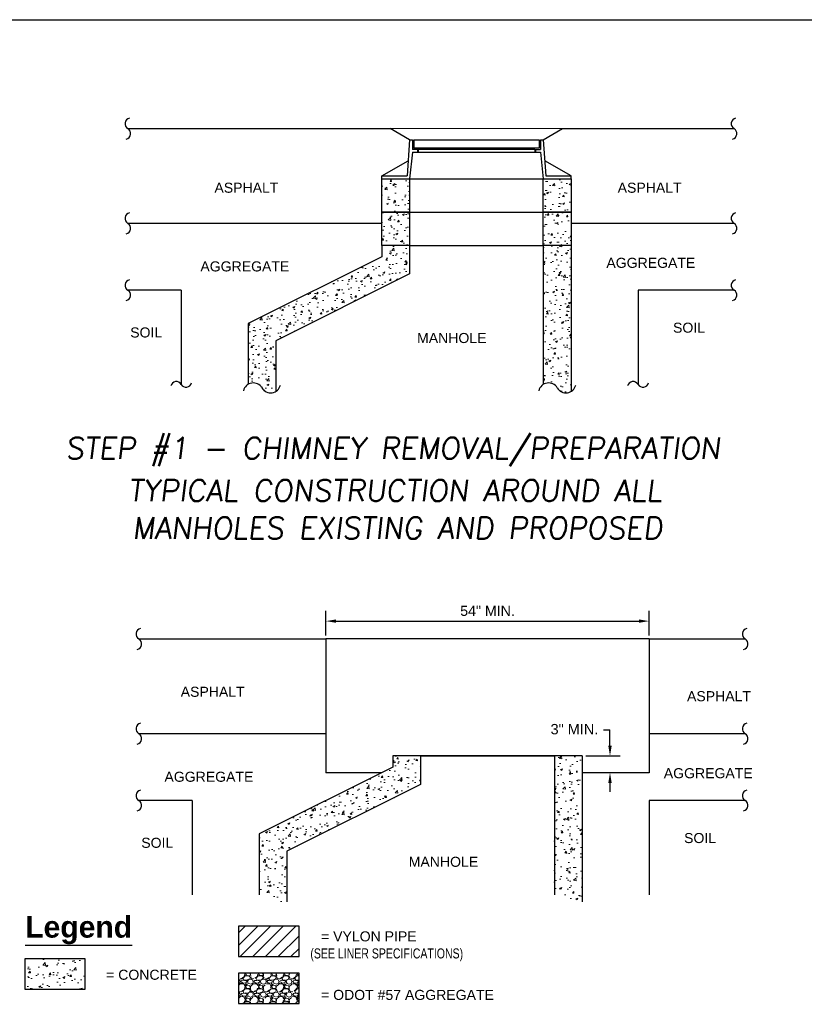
# Model space of a CAD drawing. Header units: feet. Extents: x 6 to 219, y -22 to 30.
# Tile 44 of 46: x 189 to 198, y 12 to 24. Entities that reach past the tile are written whole.
import ezdxf
from ezdxf.enums import TextEntityAlignment as Align

# ---------------------------------------------------------------- set-up
doc = ezdxf.new("R2010")
doc.units = ezdxf.units.FT
doc.header["$MEASUREMENT"] = 0
doc.layers.add('COLUMNS', color=6, linetype='Continuous', plot=False)
for name, color, linetype in [('CONC', 2, 'Continuous'), ('CONC-BLOCK', 40, 'Continuous'), ('COVER', 4, 'Continuous'), ('EXISTING GROUND', 6, 'Continuous'), ('Mr. MANHOLE-HATCH', 11, 'Continuous'), ('text', 9, 'Continuous')]:
    doc.layers.add(name, color=color, linetype=linetype)
doc.layers.add('CONC-HATCH', color=53, linetype='Continuous', lineweight=0)
doc.styles.add('SLANTED', font='ROMANS.SHX', dxfattribs={"oblique": 7})
doc.styles.add('SOLID', font='arialbd.ttf')
doc.styles.get("Standard").update_dxf_attribs({"font": 'arial.ttf'})
doc.dimstyles.get("Standard").update_dxf_attribs({"dimtxt": 0.18, "dimasz": 0.18, "dimexe": 0.18, "dimexo": 0.0625, "dimgap": 0.09, "dimtad": 0, "dimtih": 1, "dimtoh": 1, "dimdec": 4, "dimzin": 0, "dimdsep": 46, "dimtxsty": 'Standard', "dimcen": 0.09, "dimadec": 0, "dimazin": 0, "dimtfac": 1, "dimtdec": 4, "dimtofl": 0, "dimtmove": 0, "dimatfit": 3, "dimfxl": 1, "dimtolj": 1, "dimtzin": 0, "dimarcsym": 0})

# ---------------------------------------------------------------- blocks, each defined once
blk = doc.blocks.new('*D47')
at = {"layer": 'Defpoints', "color": 0, "transparency": 16777216}
for p in [(196.384112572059, 16.89720412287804), (192.3662055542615, 16.67488477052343), (196.384112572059, 16.67488477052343)]:
    blk.add_point(p, dxfattribs=at)
at = {"layer": 'text', "color": 0, "lineweight": -2, "transparency": 16777216}
for p, q in [((192.3662055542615, 16.71863477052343), (192.3662055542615, 17.02320412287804)), ((196.384112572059, 16.71863477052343), (196.384112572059, 17.02320412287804)), ((192.4922055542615, 16.89720412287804), (196.258112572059, 16.89720412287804))]:
    blk.add_line(p, q, dxfattribs=at)
at = {"layer": 'text', "color": 0, "transparency": 16777216}
for points in [[(192.4922055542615, 16.91820412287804), (192.4922055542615, 16.87620412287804), (192.3662055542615, 16.89720412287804)], [(196.258112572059, 16.91820412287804), (196.258112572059, 16.87620412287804), (196.384112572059, 16.89720412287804)]]:
    blk.add_solid(points, dxfattribs=at)
at = {"layer": 'text', "color": 0, "transparency": 16777216, "insert": (194.3751590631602, 17.02427847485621), "char_height": 0.126, "attachment_point": 5}
blk.add_mtext('\\A1;54" MIN.', dxfattribs=at)

msp = doc.modelspace()

# ---------------------------------------------------------------- hatches: boundary and pattern name
at = {"layer": 'CONC-HATCH'}
h = msp.add_hatch(dxfattribs=at)
h.set_pattern_fill('AR-CONC', color=247, scale=0.03325118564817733, style=0)
h.set_pattern_definition([(49.99999999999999, (179.4668544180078, 7.565977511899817), (0.2384975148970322, -0.02086582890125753), [0.02493838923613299, -0.274322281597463]), (355, (179.4668544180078, 7.565977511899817), (-0.04613646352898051, 0.2501128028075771), [0.0199507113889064, -0.2194578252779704]), (100.4514, (179.4867292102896, 7.564238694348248), (0.1923612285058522, 0.2292468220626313), [0.02119436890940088, -0.2331380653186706]), (46.18420000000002, (179.4668544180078, 7.632479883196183), (0.3548703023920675, -0.05503703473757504), [0.03740758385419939, -0.4114834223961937]), (96.63559999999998, (179.4964269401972, 7.627893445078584), (0.3107864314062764, 0.3239057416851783), [0.03179155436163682, -0.3497070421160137]), (351.1842, (179.4668544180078, 7.632479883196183), (0.3107861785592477, 0.3239059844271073), [0.0299260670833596, -0.3291867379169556]), (21, (179.500105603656, 7.615854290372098), (0.1984786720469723, -0.1338755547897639), [0.024938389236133, -0.274322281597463]), (326.0000000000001, (179.500105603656, 7.615854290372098), (0.08090523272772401, 0.2411209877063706), [0.0199507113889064, -0.2194578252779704]), (71.4514, (179.5166454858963, 7.604697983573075), (0.2793839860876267, 0.1072452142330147), [0.02119436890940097, -0.2331380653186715]), (37.50000000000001, (179.4668544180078, 7.565977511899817), (0.004043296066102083, 0.1106911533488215), [0, -0.2167977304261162, 0, -0.2227829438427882, 0, -0.2202891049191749]), (7.499999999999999, (179.4668544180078, 7.565977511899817), (0.0874737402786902, 0.1311465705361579), [0, -0.1270195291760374, 0, -0.2118100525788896, 0, -0.08395924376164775]), (327.5, (179.3927042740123, 7.565977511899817), (0.1775022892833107, -0.007499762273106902), [0, -0.08312796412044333, 0, -0.2593592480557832, 0, -0.3441497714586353]), (317.5, (179.3594530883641, 7.565977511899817), (0.1939163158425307, 0.03328609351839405), [0, -0.1080663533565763, 0, -0.1722411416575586, 0, -0.2443962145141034])])
h.paths.add_polyline_path([(193.406409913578, 21.21270063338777), (193.406409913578, 21.56535835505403), (193.0600156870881, 21.56535835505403), (193.0600156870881, 21.42678403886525), (191.3974564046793, 20.59550439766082), (191.3974564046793, 19.84020631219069, -0.4220669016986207), (191.5706535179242, 19.79627132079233, 0.422066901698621), (191.7438506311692, 19.75233632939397), (191.7438506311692, 20.38142099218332)])
h.paths.add_polyline_path([(193.406409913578, 21.98099817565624), (193.0600156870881, 21.98099817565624), (193.0600156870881, 21.56535835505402), (193.406409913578, 21.56535835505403)])
h.paths.add_polyline_path([(193.406409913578, 22.39663799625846), (193.0600156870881, 22.39663799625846), (193.0600156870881, 21.98099817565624), (193.406409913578, 21.98099817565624)])
h.paths.add_polyline_path([(195.4153634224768, 22.39663799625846), (195.0689691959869, 22.39663799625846), (195.0689691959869, 21.98099817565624), (195.4153634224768, 21.98099817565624)])
h.paths.add_polyline_path([(195.4153634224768, 21.98099817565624), (195.0689691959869, 21.98099817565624), (195.0689691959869, 21.56535835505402), (195.4153634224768, 21.56535835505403)])
h.paths.add_polyline_path([(195.4153634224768, 21.56535835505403), (195.0689691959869, 21.56535835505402), (195.0689691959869, 19.84020631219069, -0.422066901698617), (195.2421663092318, 19.79627132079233, 0.4220669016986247), (195.4153634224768, 19.75233632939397)])
h = msp.add_hatch(dxfattribs=at)
h.set_pattern_fill('AR-CONC', color=247, scale=0.03325118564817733, style=0)
h.set_pattern_definition([(49.99999999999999, (179.6043239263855, 8.994625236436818), (0.2384975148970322, -0.02086582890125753), [0.02493838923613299, -0.274322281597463]), (355, (179.6043239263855, 8.994625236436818), (-0.04613646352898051, 0.2501128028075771), [0.0199507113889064, -0.2194578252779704]), (100.4514, (179.6241987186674, 8.99288641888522), (0.1923612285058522, 0.2292468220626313), [0.02119436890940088, -0.2331380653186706]), (46.18420000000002, (179.6043239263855, 9.061127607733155), (0.3548703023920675, -0.05503703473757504), [0.03740758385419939, -0.4114834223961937]), (96.63559999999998, (179.6338964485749, 9.056541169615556), (0.3107864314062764, 0.3239057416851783), [0.03179155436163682, -0.3497070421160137]), (351.1842, (179.6043239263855, 9.061127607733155), (0.3107861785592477, 0.3239059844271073), [0.0299260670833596, -0.3291867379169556]), (21, (179.6375751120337, 9.044502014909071), (0.1984786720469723, -0.1338755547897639), [0.024938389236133, -0.274322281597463]), (326.0000000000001, (179.6375751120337, 9.044502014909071), (0.08090523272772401, 0.2411209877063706), [0.0199507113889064, -0.2194578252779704]), (71.4514, (179.6541149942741, 9.033345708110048), (0.2793839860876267, 0.1072452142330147), [0.02119436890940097, -0.2331380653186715]), (37.50000000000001, (179.6043239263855, 8.994625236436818), (0.004043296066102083, 0.1106911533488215), [0, -0.2167977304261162, 0, -0.2227829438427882, 0, -0.2202891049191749]), (7.499999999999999, (179.6043239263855, 8.994625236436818), (0.0874737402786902, 0.1311465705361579), [0, -0.1270195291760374, 0, -0.2118100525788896, 0, -0.08395924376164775]), (327.5, (179.5301737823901, 8.994625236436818), (0.1775022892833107, -0.007499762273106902), [0, -0.08312796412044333, 0, -0.2593592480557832, 0, -0.3441497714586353]), (317.5, (179.4969225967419, 8.994625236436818), (0.1939163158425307, 0.03328609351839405), [0, -0.1080663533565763, 0, -0.1722411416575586, 0, -0.2443962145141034])])
h.paths.add_polyline_path([(193.5438794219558, 14.86748767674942), (193.5438794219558, 15.22014539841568), (193.1974851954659, 15.22014539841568), (193.1974851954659, 15.0815710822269), (191.534925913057, 14.25029144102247), (191.534925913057, 13.49499335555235, -0.4220669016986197), (191.708123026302, 13.45105836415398, 0.4220669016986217), (191.8813201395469, 13.40712337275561), (191.8813201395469, 14.03620803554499)])
h.paths.add_polyline_path([(195.5528329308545, 15.22014539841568), (195.2064387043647, 15.22014539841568), (195.2064387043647, 13.49499335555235, -0.422066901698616), (195.3796358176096, 13.45105836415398, 0.4220669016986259), (195.5528329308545, 13.40712337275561)])
h = msp.add_hatch(dxfattribs=at)
h.set_pattern_fill('AR-CONC', color=247, scale=0.03571428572, style=0)
h.set_pattern_definition([(49.99999999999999, (165.4393161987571, -5.001397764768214), (0.2561643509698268, -0.02241147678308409), [0.02678571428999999, -0.2946428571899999]), (355, (165.4393161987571, -5.001397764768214), (-0.04955404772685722, 0.2686400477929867), [0.021428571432, -0.235714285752]), (100.4514, (165.460663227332, -5.003265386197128), (0.2066104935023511, 0.2462284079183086), [0.02276435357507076, -0.2504078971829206]), (46.18420000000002, (165.4393161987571, -4.929969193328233), (0.3811575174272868, -0.05911393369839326), [0.04017857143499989, -0.4419642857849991]), (96.63559999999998, (165.4710793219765, -4.934895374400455), (0.3338081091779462, 0.3478992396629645), [0.03414653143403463, -0.3756117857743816]), (351.1842, (165.4393161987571, -4.929969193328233), (0.3338078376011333, 0.347899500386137), [0.032142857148, -0.3535714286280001]), (21, (165.4750304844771, -4.947826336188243), (0.2131810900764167, -0.1437924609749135), [0.02678571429, -0.29464285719]), (326.0000000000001, (165.4750304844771, -4.947826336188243), (0.08689833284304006, 0.2589821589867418), [0.021428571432, -0.235714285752]), (71.4514, (165.4927955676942, -4.959809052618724), (0.3000795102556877, 0.1151894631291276), [0.02276435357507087, -0.2504078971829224]), (37.49999999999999, (165.4393161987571, -5.001397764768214), (0.004342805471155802, 0.1188906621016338), [0, -0.2328571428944, 0, -0.239285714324, 0, -0.236607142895]), (7.499999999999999, (165.4393161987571, -5.001397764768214), (0.09395340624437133, 0.1408613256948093), [0, -0.1364285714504, 0, -0.2275000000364, 0, -0.09017857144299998]), (327.5, (165.3596733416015, -5.001397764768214), (0.1906508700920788, -0.00805531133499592), [0, -0.0892857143, 0, -0.278571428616, 0, -0.369642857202]), (317.5, (165.3239590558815, -5.001397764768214), (0.2082807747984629, 0.03575177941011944), [0, -0.11607142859, 0, -0.1850000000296, 0, -0.262500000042])])
h.paths.add_polyline_path([(189.3741431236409, 12.69946690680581), (188.6207949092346, 12.69946690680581), (188.6207949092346, 12.32279279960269), (189.3741431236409, 12.32279279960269)])
h = msp.add_hatch(dxfattribs=at)
h.set_pattern_fill('GRAVEL', color=247, scale=0.16071428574, style=0)
h.set_pattern_definition([(228.0128, (138.0241812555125, 6.949348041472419), (-1.285714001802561, -1.44642878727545), [0.02162185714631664, -2.140567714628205]), (184.9697, (138.0097169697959, 6.933276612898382), (1.928571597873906, 0.1607128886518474), [0.03710378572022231, -3.673273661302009]), (132.5104, (137.9727526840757, 6.93006232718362), (1.607141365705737, -1.767858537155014), [0.02616235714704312, -2.590076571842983]), (267.2737, (137.9100741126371, 6.889883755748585), (0.1607136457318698, 3.21428576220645), [0.03378825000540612, -3.345036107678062]), (292.8337, (137.9084669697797, 6.856133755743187), (-0.8035730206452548, 1.928570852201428), [0.0331320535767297, -3.280077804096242]), (357.2737, (137.9213241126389, 6.825598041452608), (-3.21428576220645, 0.1607136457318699), [0.03378825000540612, -3.345036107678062]), (37.6942, (137.9550741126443, 6.823990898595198), (-2.089286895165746, -1.607141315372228), [0.04468323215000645, -4.423636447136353]), (72.2553, (137.9904312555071, 6.851312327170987), (1.125001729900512, 3.535713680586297), [0.04218557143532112, -4.176373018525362]), (121.4296, (138.0032883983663, 6.891490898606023), (-1.285715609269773, 2.089284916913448), [0.03390267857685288, -3.356368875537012]), (175.2364, (137.9856098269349, 6.920419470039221), (1.767857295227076, -0.1607129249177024), [0.03870514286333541, -1.896551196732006]), (222.3974, (137.9470383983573, 6.923633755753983), (-1.928572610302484, -1.767855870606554), [0.05005414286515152, -4.955363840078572]), (138.8141, (138.0691812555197, 6.888276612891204), (-1.125000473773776, 0.9642852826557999), [0.01708408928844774, -1.691332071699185]), (171.4692, (138.0563241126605, 6.899526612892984), (2.089285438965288, -0.321429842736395), [0.0325023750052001, -3.217742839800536]), (225, (138.0241812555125, 6.904348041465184), (-1.784287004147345e-17, -0.1607143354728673), [0.02272837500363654, -0.2045558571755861]), (203.1986, (138.0129312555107, 6.923633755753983), (0.8035713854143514, 0.3214287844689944), [0.01223967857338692, -1.21172383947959]), (291.8014, (138.0016812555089, 6.918812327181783), (-0.1607142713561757, 0.4821429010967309), [0.01730941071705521, -0.8481635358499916]), (30.9638, (138.0081098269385, 6.902740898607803), (0.4821425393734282, 0.3214289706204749), [0.02811358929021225, -0.9090036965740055]), (161.5651, (138.0322169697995, 6.917205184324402), (0.3214286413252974, -0.160714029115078), [0.02032891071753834, -0.4878943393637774]), (16.38950000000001, (137.9084669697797, 6.918812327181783), (1.607143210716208, 0.4821416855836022), [0.028478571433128, -2.81938580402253]), (70.3462, (137.9357883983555, 6.926848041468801), (-0.6428563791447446, -1.767857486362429), [0.02389194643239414, -2.365297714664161]), (293.1986, (138.0322169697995, 6.949348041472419), (-0.3214287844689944, 0.8035713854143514), [0.0244791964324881, -1.199484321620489]), (343.6105, (138.0418598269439, 6.926848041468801), (-1.607143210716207, 0.4821416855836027), [0.0284785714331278, -2.819385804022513]), (339.444, (137.9084669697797, 6.819169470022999), (-0.803571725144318, 0.3214279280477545), [0.02746285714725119, -1.345680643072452]), (294.7751, (137.9341812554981, 6.809526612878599), (-0.8035701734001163, 1.76785769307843), [0.02301075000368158, -2.278067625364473]), (66.80140000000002, (138.0338241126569, 6.788633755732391), (0.3214287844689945, 0.8035713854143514), [0.0244791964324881, -1.199484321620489]), (17.35400000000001, (138.0434669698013, 6.811133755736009), (-2.089286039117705, -0.642856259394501), [0.02694069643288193, -2.667121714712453]), (69.444, (137.9550741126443, 6.788633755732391), (-0.3214279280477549, -0.8035717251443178), [0.0137314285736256, -1.359412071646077]), (101.3098999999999, (138.0241812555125, 6.788633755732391), (-0.1607139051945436, 0.6428572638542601), [0.008194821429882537, -0.8112903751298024]), (165.9638, (138.0225741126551, 6.79666947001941), (0.482142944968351, -0.1607139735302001), [0.0331320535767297, -0.6295098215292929]), (186.009, (137.9904312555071, 6.8047051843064), (1.607142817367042, 0.1607141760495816), [0.030704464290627, -3.039737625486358]), (303.6901, (138.0081098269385, 6.888276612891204), (-0.1607145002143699, 0.3214285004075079), [0.02317853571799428, -0.5562850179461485]), (353.1572, (138.0209669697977, 6.868990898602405), (2.732142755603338, -0.3214298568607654), [0.04046689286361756, -4.006215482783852]), (60.94540000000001, (138.0611455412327, 6.864169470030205), (-0.6428571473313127, -1.125000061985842), [0.01654650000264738, -1.638108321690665]), (90, (138.0691812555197, 6.878633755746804), (-0.16071428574, 0.16071428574), [0.009642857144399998, -0.1510714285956]), (120.2564, (137.9872169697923, 6.809526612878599), (0.642856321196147, -1.125000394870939), [0.02232707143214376, -2.210387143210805]), (48.01279999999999, (137.9759669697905, 6.828812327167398), (1.285714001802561, 1.446428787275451), [0.04324371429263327, -2.118945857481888]), (0, (138.0048955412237, 6.860955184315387), (0.16071428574, 0.16071428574), [0.0417857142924, -0.1189285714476]), (325.3048, (138.0466812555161, 6.860955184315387), (-1.607141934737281, 1.125001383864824), [0.02541117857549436, -2.515704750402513]), (254.0546, (138.0675741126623, 6.846490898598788), (-0.160714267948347, -0.6428571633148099), [0.02340032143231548, -1.146617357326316]), (207.646, (138.0611455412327, 6.823990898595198), (-3.053570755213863, -1.607144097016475), [0.0380997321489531, -3.7718797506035]), (175.4261, (138.0273955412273, 6.806312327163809), (-2.089285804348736, 0.1607134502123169), [0.04030698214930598, -3.990386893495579])])
h.paths.add_polyline_path([(192.033398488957, 12.52111319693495), (191.2800502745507, 12.52111319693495), (191.2800502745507, 12.14443908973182), (192.033398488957, 12.14443908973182)])

# ---------------------------------------------------------------- linework, layer by layer
for centre, radius, start, end in [((189.9375049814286, 23.08084007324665), 0.07013921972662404, 102.8090944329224, 240), ((197.4756255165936, 23.08084007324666), 0.07013921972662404, 102.8090944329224, 240), ((189.867365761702, 22.9593553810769), 0.07013921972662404, 282.8090944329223, 60.00000000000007), ((197.405486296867, 22.9593553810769), 0.07013921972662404, 282.8090944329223, 60.00000000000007), ((189.9375049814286, 21.90316620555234), 0.07013921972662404, 102.8090944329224, 240), ((197.4756255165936, 21.90316620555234), 0.07013921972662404, 102.8090944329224, 240), ((189.867365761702, 21.78168151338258), 0.07013921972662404, 282.8090944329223, 60.00000000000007), ((197.405486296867, 21.78168151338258), 0.07013921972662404, 282.8090944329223, 60.00000000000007), ((189.9375049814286, 21.07188656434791), 0.07013921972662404, 102.8090944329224, 240), ((197.4756255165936, 21.07188656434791), 0.07013921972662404, 102.8090944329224, 240), ((189.867365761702, 20.95040187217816), 0.07013921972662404, 282.8090944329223, 60.00000000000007), ((197.405486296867, 20.95040187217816), 0.07013921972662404, 282.8090944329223, 60.00000000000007), ((190.50543441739, 19.80513670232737), 0.07013921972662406, 29.99999999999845, 167.1909055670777), ((190.6269191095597, 19.87527592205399), 0.07013921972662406, 209.9999999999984, 347.1909055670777), ((191.4626671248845, 19.73392534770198), 0.124691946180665, 29.99999999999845, 167.1909055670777), ((195.1341799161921, 19.73392534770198), 0.124691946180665, 29.99999999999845, 167.1909055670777), ((196.1859007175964, 19.80513670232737), 0.07013921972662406, 29.99999999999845, 167.1909055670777), ((196.3073854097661, 19.875275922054), 0.07013921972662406, 209.9999999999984, 347.1909055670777), ((191.678639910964, 19.85861729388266), 0.124691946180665, 209.9999999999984, 347.1909055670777), ((195.3501527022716, 19.85861729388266), 0.124691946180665, 209.9999999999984, 347.1909055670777), ((190.0749744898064, 16.73562711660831), 0.07013921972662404, 102.8090944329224, 240), ((197.6130950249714, 16.73562711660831), 0.07013921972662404, 102.8090944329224, 240), ((190.0048352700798, 16.61414242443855), 0.07013921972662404, 282.8090944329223, 60.00000000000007), ((197.5429558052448, 16.61414242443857), 0.07013921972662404, 282.8090944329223, 60.00000000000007), ((190.0749744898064, 15.557953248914), 0.07013921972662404, 102.8090944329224, 240), ((197.6130950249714, 15.557953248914), 0.07013921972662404, 102.8090944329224, 240), ((190.0048352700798, 15.43646855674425), 0.07013921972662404, 282.8090944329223, 60.00000000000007), ((197.5429558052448, 15.43646855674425), 0.07013921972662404, 282.8090944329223, 60.00000000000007), ((190.0749744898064, 14.72667360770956), 0.07013921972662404, 102.8090944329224, 240), ((197.6130950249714, 14.72667360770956), 0.07013921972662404, 102.8090944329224, 240), ((190.0048352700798, 14.60518891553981), 0.07013921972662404, 282.8090944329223, 60.00000000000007), ((197.5429558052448, 14.60518891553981), 0.07013921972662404, 282.8090944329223, 60.00000000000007)]:
    msp.add_arc(centre, radius, start, end)
at = {"layer": 'COLUMNS', "color": 3, "flags": 128}
msp.add_lwpolyline([(188.3475199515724, 3.624450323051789), (188.3475199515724, 24.37445032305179), (218.7225199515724, 24.37445032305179), (218.7225199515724, 3.624450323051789)], close=True, dxfattribs=at)
at = {"layer": 'CONC'}
for p, q in [((193.406409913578, 22.39663799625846), (195.0689691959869, 22.39663799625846)), ((193.406409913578, 21.98099817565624), (195.0689691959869, 21.98099817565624)), ((193.406409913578, 21.56535835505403), (195.0689691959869, 21.56535835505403)), ((195.0689691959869, 21.56535835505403), (195.0689691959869, 19.84020631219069)), ((195.4153634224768, 21.56535835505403), (195.4153634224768, 19.75233632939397)), ((193.5438794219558, 15.22014539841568), (195.2064387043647, 15.22014539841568)), ((195.2064387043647, 15.22014539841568), (195.2064387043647, 13.49499335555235)), ((195.5528329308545, 15.22014539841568), (195.5528329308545, 13.40712337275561))]:
    msp.add_line(p, q, dxfattribs=at)
for points in [[(193.0600156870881, 22.39663799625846), (193.406409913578, 22.39663799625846), (193.406409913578, 21.98099817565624), (193.0600156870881, 21.98099817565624)], [(195.0689691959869, 22.39663799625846), (195.4153634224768, 22.39663799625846), (195.4153634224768, 21.98099817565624), (195.0689691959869, 21.98099817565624)], [(193.0600156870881, 21.98099817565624), (193.406409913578, 21.98099817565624), (193.406409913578, 21.56535835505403), (193.0600156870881, 21.56535835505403)], [(195.0689691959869, 21.98099817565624), (195.4153634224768, 21.98099817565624), (195.4153634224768, 21.56535835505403), (195.0689691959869, 21.56535835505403)]]:
    msp.add_lwpolyline(points, close=True, dxfattribs=at)
for points in [[(193.0600156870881, 21.56535835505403), (193.0600156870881, 21.42678403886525), (193.0600156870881, 21.42678403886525), (191.3974564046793, 20.59550439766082), (191.3974564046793, 19.84020631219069)], [(193.406409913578, 21.56535835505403), (193.406409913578, 21.21270063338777), (191.7438506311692, 20.38142099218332), (191.7438506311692, 19.75233632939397)], [(193.1974851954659, 15.22014539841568), (193.1974851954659, 15.0815710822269), (193.1974851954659, 15.0815710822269), (191.534925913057, 14.25029144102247), (191.534925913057, 13.49499335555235)], [(193.5438794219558, 15.22014539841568), (193.5438794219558, 14.86748767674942), (191.8813201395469, 14.03620803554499), (191.8813201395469, 13.40712337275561)]]:
    msp.add_lwpolyline(points, dxfattribs=at)
at = {"layer": 'CONC-BLOCK'}
for p, q in [((192.3662055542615, 16.67488477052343), (192.3662055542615, 15.01232548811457)), ((196.384112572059, 16.67488477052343), (192.3662055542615, 16.67488477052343)), ((196.384112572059, 16.67488477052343), (196.384112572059, 15.01232548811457)), ((195.5528329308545, 15.22014539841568), (193.1974851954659, 15.22014539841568)), ((193.0589940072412, 15.01232548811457), (192.3662055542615, 15.01232548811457)), ((196.384112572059, 15.01232548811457), (195.5528329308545, 15.01232548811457))]:
    msp.add_line(p, q, dxfattribs=at)
at = {"layer": 'COVER'}
for p, q in [((193.406368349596, 22.881523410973), (193.3752018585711, 22.43130235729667)), ((193.406368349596, 22.881523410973), (193.4410327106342, 22.881523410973)), ((193.4410327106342, 22.881523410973), (193.4410327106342, 22.76032283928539)), ((193.4583233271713, 22.881523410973), (195.0170557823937, 22.881523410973)), ((193.4583233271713, 22.881523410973), (193.4583233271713, 22.77761345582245)), ((195.0170557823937, 22.77761345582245), (193.4583233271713, 22.77761345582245)), ((195.0170557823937, 22.881523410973), (195.0170557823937, 22.77761345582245)), ((195.0343463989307, 22.881523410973), (195.069010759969, 22.881523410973)), ((195.0343463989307, 22.881523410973), (195.0343463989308, 22.76032283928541)), ((195.069010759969, 22.881523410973), (195.1001772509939, 22.43130235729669)), ((193.4410327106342, 22.72565847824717), (193.406409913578, 22.39663799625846)), ((194.9616061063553, 22.76032283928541), (193.4410327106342, 22.76032283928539)), ((193.4410327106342, 22.72565847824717), (194.9702514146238, 22.72565847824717)), ((193.5051276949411, 22.76032283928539), (193.5051276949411, 22.72565847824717)), ((193.5137730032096, 22.76032283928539), (193.5137730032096, 22.72565847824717)), ((194.9616061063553, 22.76032283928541), (195.0343463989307, 22.76032283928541)), ((194.9616061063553, 22.76032283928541), (194.9616061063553, 22.72565847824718)), ((194.9702514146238, 22.76032283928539), (194.9702514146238, 22.72565847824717)), ((194.9702514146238, 22.72565847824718), (195.0343463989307, 22.72565847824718)), ((195.0343463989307, 22.72565847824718), (195.0689691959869, 22.39663799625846)), ((193.0600572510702, 22.43130235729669), (193.3883215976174, 22.62082586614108)), ((195.4153218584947, 22.43130235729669), (195.0870575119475, 22.62082586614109)), ((193.0600572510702, 22.43130235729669), (193.3752018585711, 22.43130235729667)), ((193.0600572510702, 22.39663799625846), (193.0600572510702, 22.43130235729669)), ((195.1001772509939, 22.43130235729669), (195.4153218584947, 22.43130235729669)), ((195.4153218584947, 22.39663799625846), (195.4153218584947, 22.43126079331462)), ((193.0600572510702, 22.39663799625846), (193.406409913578, 22.39663799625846)), ((195.0689691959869, 22.39663799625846), (195.4153218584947, 22.39663799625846))]:
    msp.add_line(p, q, dxfattribs=at)
at = {"layer": 'EXISTING GROUND'}
for p, q in [((189.9024353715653, 23.02009772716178), (193.1663505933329, 23.02009772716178)), ((193.406368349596, 22.881523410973), (193.1663505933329, 23.02009772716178)), ((195.069010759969, 22.881523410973), (195.309028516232, 23.02009772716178)), ((195.309028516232, 23.02009772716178), (197.4405559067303, 23.02009772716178)), ((193.0600156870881, 21.84242385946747), (189.9024353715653, 21.84242385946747)), ((197.4405559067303, 21.84242385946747), (195.4153634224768, 21.84242385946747)), ((190.5661767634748, 21.01114421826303), (189.9024353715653, 21.01114421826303)), ((190.5661767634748, 21.01114421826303), (190.5661767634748, 19.84020631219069)), ((197.4405559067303, 21.01114421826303), (196.2466430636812, 21.01114421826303)), ((196.2466430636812, 21.01114421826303), (196.2466430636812, 19.84020631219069)), ((190.0399048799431, 16.67488477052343), (192.3662055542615, 16.67488477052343)), ((196.384112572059, 16.67488477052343), (197.5780254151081, 16.67488477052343)), ((192.3662055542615, 15.49721090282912), (190.0399048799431, 15.49721090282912)), ((197.5780254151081, 15.49721090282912), (196.384112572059, 15.49721090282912)), ((190.7036462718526, 14.66593126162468), (190.0399048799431, 14.66593126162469)), ((190.7036462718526, 14.66593126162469), (190.7036462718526, 13.49499335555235)), ((197.5780254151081, 14.66593126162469), (196.384112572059, 14.66593126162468)), ((196.384112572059, 14.66593126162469), (196.384112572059, 13.49499335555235))]:
    msp.add_line(p, q, dxfattribs=at)
at = {"layer": 'EXISTING GROUND', "lineweight": 13}
msp.add_line((193.1663505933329, 23.02009772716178), (195.309028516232, 23.02009772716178), dxfattribs=at)
at = {"layer": 'Mr. MANHOLE-HATCH'}
for p, q in [((191.2800502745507, 13.02305187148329), (191.3601097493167, 13.10311134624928)), ((191.2800502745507, 12.86472982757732), (191.5184317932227, 13.10311134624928)), ((191.3000775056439, 12.72643723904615), (191.676751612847, 13.10311134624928)), ((191.4571420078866, 12.72643723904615), (191.8338161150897, 13.10311134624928)), ((191.6145549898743, 12.72643723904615), (191.9912290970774, 13.10311134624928)), ((191.7741196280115, 12.72643723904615), (192.033398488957, 12.98571609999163)), ((191.9315438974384, 12.72643723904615), (192.033398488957, 12.82829183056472))]:
    msp.add_line(p, q, dxfattribs=at)
at = {"layer": 'text'}
for p, q in [((195.8192305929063, 15.54330774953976), (195.8979980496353, 15.54330774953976)), ((195.8979980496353, 15.34871682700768), (195.8979980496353, 15.54330774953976)), ((195.5974757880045, 15.22014539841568), (196.0265694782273, 15.22014539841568)), ((195.8979980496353, 14.88375405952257), (195.8979980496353, 14.77250183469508)), ((188.6262406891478, 12.86665746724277), (189.9562532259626, 12.86665746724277))]:
    msp.add_line(p, q, dxfattribs=at)
for points in [[(191.2800502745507, 12.72643723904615), (192.033398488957, 12.72643723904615), (192.033398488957, 13.10311134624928), (191.2800502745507, 13.10311134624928)], [(188.6207949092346, 12.32279279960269), (189.3741431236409, 12.32279279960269), (189.3741431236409, 12.69946690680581), (188.6207949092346, 12.69946690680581)], [(191.2800502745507, 12.14443908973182), (192.033398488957, 12.14443908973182), (192.033398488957, 12.52111319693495), (191.2800502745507, 12.52111319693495)]]:
    msp.add_lwpolyline(points, close=True, dxfattribs=at)
for points in [[(195.8765694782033, 15.34871682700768), (195.9194266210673, 15.34871682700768), (195.8979980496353, 15.22014539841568)], [(195.8765694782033, 14.88375405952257), (195.9194266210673, 14.88375405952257), (195.8979980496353, 15.01232548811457)]]:
    msp.add_solid(points, dxfattribs=at)

# ---------------------------------------------------------------- texts
for s, p in [('ASPHALT', (191.3774399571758, 22.22283551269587)), ('ASPHALT', (196.3912063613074, 22.22283551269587)), ('AGGREGATE', (191.3579860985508, 21.24458849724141)), ('AGGREGATE', (196.4060399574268, 21.28905429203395)), ('SOIL', (196.8807158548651, 20.48281343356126)), ('SOIL', (190.1314150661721, 20.42352572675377)), ('MANHOLE', (193.9308367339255, 20.3543957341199)), ('ASPHALT', (190.9580320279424, 15.9560221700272)), ('ASPHALT', (197.2536852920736, 15.90114233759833)), ('AGGREGATE', (197.1198341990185, 14.9438413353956)), ('AGGREGATE', (190.9109718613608, 14.89937554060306)), ('SOIL', (190.2688845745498, 14.07831277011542)), ('SOIL', (197.0181853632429, 14.13760047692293)), ('MANHOLE', (193.8271586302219, 13.84213698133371))]:
    msp.add_text(s, height=0.12500000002, dxfattribs=at).set_placement(p, align=Align.CENTER)
at = {"layer": 'text', "style": 'SLANTED', "oblique": 7}
for s, p in [('STEP #1 - CHIMNEY REMOVAL/PREPARATION', (189.128605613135, 18.91301779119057)), ('TYPICAL CONSTRUCTION AROUND ALL', (189.9090938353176, 18.38675656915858)), ('MANHOLES EXISTING AND PROPOSED', (189.9609554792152, 17.92049628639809))]:
    msp.add_text(s, height=0.2678571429, dxfattribs=at).set_placement(p)
at = {"layer": 'text', "style": 'SOLID'}
msp.add_text('Legend', height=0.2678571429, dxfattribs=at).set_placement((188.6262406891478, 12.96160257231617))
at = {"layer": 'text'}
for s, p in [('= VYLON PIPE', (192.3055088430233, 12.91511408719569)), ('= CONCRETE', (189.6330003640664, 12.43777251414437)), ('= ODOT #57 AGGREGATE', (192.3055088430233, 12.18739357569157))]:
    msp.add_text(s, height=0.12500000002, dxfattribs=at).set_placement(p)
at = {"layer": 'text', "width": 0.75}
msp.add_text('    (SEE LINER SPECIFICATIONS)', height=0.12500000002, dxfattribs=at).set_placement((192.0271800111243, 12.70298369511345))
at = {"layer": 'text', "insert": (195.4555574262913, 15.55300913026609), "char_height": 0.128571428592, "attachment_point": 5}
msp.add_mtext('3" MIN.', dxfattribs=at)

# ---------------------------------------------------------------- dimensions: what is measured, and where the dimension line sits
at = {"layer": 'text'}
dim = msp.add_aligned_dim(p1=(192.3662055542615, 16.67488477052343), p2=(196.384112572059, 16.67488477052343), distance=0.2223193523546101, text='54" MIN.', dimstyle='Standard', override={"dimscale": 0.7, "dimtad": 1, "dimtih": 0, "dimtoh": 0}, dxfattribs=at)
dim.commit()
dim.dimension.update_dxf_attribs({"geometry": '*D47', "text_midpoint": (194.3751590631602, 17.02427847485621)})

doc.saveas('drawing.dxf')
